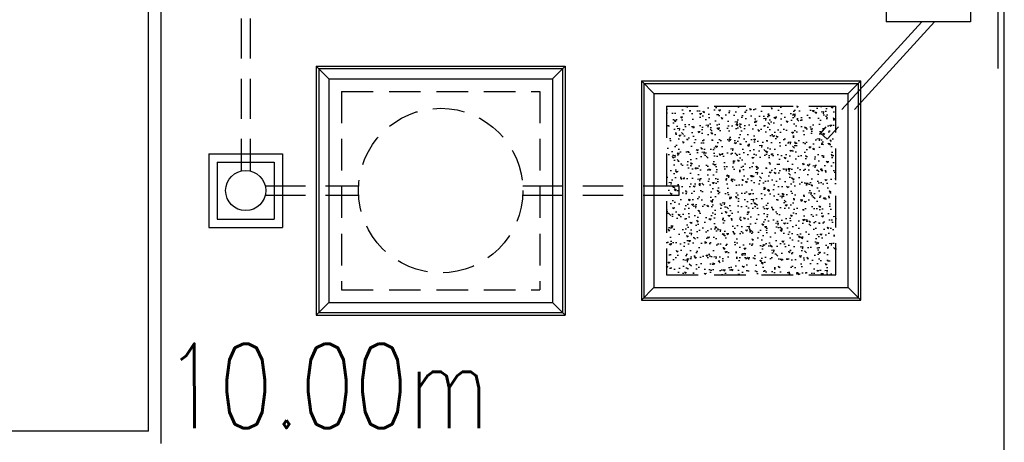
# Model space of a CAD drawing. Header units: millimetres. Extents: x 301 to 1479, y 491 to 1341.
# Tile 15 of 256: x 388 to 400, y 550 to 555. Entities that reach past the tile are written whole.
import ezdxf

# ---------------------------------------------------------------- set-up
doc = ezdxf.new("R2010")
doc.units = ezdxf.units.MM
doc.header["$LTSCALE"] = 1.5
doc.header["$MEASUREMENT"] = 0
for name, pattern in [('HIDDEN', [0.375, 0.25, -0.125]), ('HIDDEN2', [4.7625, 3.175, -1.5875]), ('PHANTOM2', [1.25, 0.625, -0.125, 0.125, -0.125, 0.125, -0.125])]:
    doc.linetypes.add(name, pattern=pattern)
for name, color, linetype in [('AP&SA', 254, 'HIDDEN'), ('Blk', 7, 'Continuous'), ('BORDER', 5, 'Continuous'), ('boundary', 3, 'Continuous'), ('Boundary Wall', 64, 'Continuous'), ('DIM', 6, 'Continuous'), ('Hatch Aggregate', 252, 'Continuous'), ('Kerb', 251, 'Continuous'), ('P. Septic tank', 2, 'Continuous'), ('P. Sewr Manhole', 49, 'Continuous'), ('PVC Pipe 110', 69, 'Continuous'), ('PVC Sewer Pipe 110', 24, 'Continuous'), ('TEXT', 7, 'Continuous')]:
    doc.layers.add(name, color=color, linetype=linetype)
doc.styles.add('RS1', font='romans.shx', dxfattribs={"width": 0.75, "height": 0.5})
doc.styles.add('RS2', font='romans.shx', dxfattribs={"width": 0.75, "height": 1})
doc.styles.add('RS25', font='romans.shx', dxfattribs={"width": 0.75, "height": 1})
doc.dimstyles.new('BAM500', dxfattribs={"dimscale": 0.5, "dimtxt": 1, "dimasz": 1, "dimexe": 1, "dimexo": 1, "dimgap": 1, "dimtad": 1, "dimdec": 3, "dimzin": 0, "dimdsep": 46, "dimtxsty": 'RS25', "dimblk1": 'DOT', "dimblk2": 'DOT', "dimsah": 1, "dimcen": 3, "dimdle": 1.25, "dimse1": 1, "dimse2": 1, "dimclrd": 6, "dimclre": 6, "dimclrt": 7, "dimaunit": 1, "dimadec": 0, "dimazin": 0, "dimtfac": 0.75, "dimtdec": 3, "dimtmove": 0, "dimatfit": 3, "dimldrblk": 'DOT', "dimfxl": 1, "dimtvp": 1.5, "dimtolj": 1, "dimtzin": 0, "dimarcsym": 0})
doc.dimstyles.new('Souillac5', dxfattribs={"dimscale": 0.5, "dimtxt": 0.5, "dimasz": 0.47, "dimexe": 0, "dimexo": 1, "dimgap": 0.5, "dimtad": 1, "dimzin": 0, "dimdsep": 46, "dimtxsty": 'RS1', "dimblk": 'DOT', "dimcen": 3, "dimse1": 1, "dimse2": 1, "dimclrd": 6, "dimclre": 6, "dimclrt": 7, "dimaunit": 1, "dimadec": 0, "dimazin": 0, "dimtfac": 1, "dimtofl": 0, "dimtmove": 1, "dimatfit": 3, "dimfxl": 1, "dimtolj": 1, "dimtzin": 0, "dimlwe": -1, "dimarcsym": 0})

# ---------------------------------------------------------------- blocks, each defined once
blk = doc.blocks.new('_DOT')
at = {"color": 0, "linetype": 'ByBlock'}
blk.add_line((-0.5, 0), (-1, 0), dxfattribs=at)
at = {"color": 0, "linetype": 'ByBlock', "const_width": 0.5}
blk.add_lwpolyline([(-0.25, 0, 1), (0.25, 0, 1)], format="xyb", close=True, dxfattribs=at)
blk = doc.blocks.new('*D5')
at = {"layer": 'BORDER', "color": 6, "lineweight": -2, "transparency": 16777216}
blk.add_line((340.396, 528.745), (492.425, 549.609), dxfattribs=at)
at = {"layer": 'DEFPOINTS', "color": 0, "transparency": 16777216}
for p in [(492.908, 549.769), (492.92, 549.677), (339.888, 528.769)]:
    blk.add_point(p, dxfattribs=at)
at = {"layer": 'BORDER', "color": 6, "lineweight": -2, "transparency": 16777216, "xscale": 0.5, "yscale": 0.5, "zscale": 0.5}
for p, rotation in [((492.92, 549.677), 7.814287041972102), ((339.9, 528.677), 187.8142870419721)]:
    blk.add_blockref('_DOT', p, dxfattribs=dict(at, rotation=rotation))
at = {"layer": 'BORDER', "color": 7, "transparency": 16777216, "insert": (416.274, 540.168), "char_height": 1, "attachment_point": 5, "rotation": 7.8143, "style": 'RS25'}
blk.add_mtext('\\A1;Built ', dxfattribs=at)
blk = doc.blocks.new('SSSU-D2')
at = {"layer": 'Hatch Aggregate'}
h = blk.add_hatch(dxfattribs=at)
h.set_pattern_fill('AR-CONC', color=256, scale=0.03, angle=90)
h.set_pattern_definition([(140, (33566.527, -774235.52378), (0.018825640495, 0.21517805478), [0.0225, -0.2475]), (85, (33566.527, -774235.52378), (-0.22565764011, -0.041625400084), [0.018, -0.198]), (190.45144446, (33566.52857, -774235.50584), (-0.20683199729, 0.17355265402), [0.0191220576, -0.2103426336]), (136.1842, (33566.467, -774235.52378), (0.04965578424, 0.3201723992), [0.03375, -0.37125]), (186.63563549, (33566.47114, -774235.4971), (-0.29223558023, 0.2803985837), [0.0286831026, -0.315514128]), (81.18416399, (33566.467, -774235.52378), (-0.29223558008, 0.28039858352), [0.027, -0.2970000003]), (111, (33566.482, -774235.49378), (0.1207856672, 0.179072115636), [0.0225, -0.2475]), (56, (33566.482, -774235.49378), (-0.217545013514, 0.072994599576), [0.018, -0.198]), (161.45144474, (33566.49207, -774235.47885), (-0.09675934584, 0.25206671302), [0.019122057, -0.2103426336]), (127.5, (33566.527, -774235.523775), (-0.0998681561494, 0.003647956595), [0, -0.1956, 0, -0.201, 0, -0.19875]), (97.5, (33566.527, -774235.52378), (-0.118323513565, 0.078920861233), [0, -0.1146, 0, -0.1911, 0, -0.07575]), (57.5, (33566.527, -774235.590675), (0.00676646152, 0.160146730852), [0, -0.075, 0, -0.234, 0, -0.3105]), (47.5, (33566.527, -774235.62068), (-0.0300314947, 0.174955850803), [0, -0.0975, 0, -0.1554, 0, -0.2205])])
h.paths.add_polyline_path([(-8.45, -11.8), (-10.455, -11.8), (-10.455, -9.8), (-8.45, -9.8)])
at = {"layer": 'AP&SA', "linetype": 'HIDDEN'}
for p, q in [((-14.31, -9.625), (-11.96, -9.625)), ((-14.31, -9.625), (-14.31, -11.975)), ((-11.96, -9.625), (-11.96, -11.975)), ((-10.455, -9.8), (-10.455, -11.8)), ((-10.455, -9.8), (-8.45, -9.8)), ((-8.45, -11.8), (-8.45, -9.8)), ((-10.455, -11.8), (-8.45, -11.8)), ((-14.31, -11.975), (-11.96, -11.975))]:
    blk.add_line(p, q, dxfattribs=at)
at = {"layer": 'Boundary Wall', "linetype": 'ByBlock'}
blk.add_line((-6.525, -7.8), (-6.525, -9.355), dxfattribs=at)
at = {"layer": 'Kerb'}
for p, q in [((-7.85, -7.8), (-7.85, -8.8)), ((-6.85, -7.8), (-6.85, -8.8)), ((-6.85, -8.8), (-7.85, -8.8)), ((-14.61, -9.325), (-14.61, -12.275)), ((-14.61, -9.325), (-11.66, -9.325)), ((-14.61, -9.325), (-14.46, -9.475)), ((-11.66, -9.325), (-11.81, -9.475)), ((-11.66, -9.325), (-11.66, -12.275)), ((-14.58, -9.355), (-14.58, -12.245)), ((-14.58, -9.355), (-11.69, -9.355)), ((-11.69, -9.355), (-11.69, -12.245)), ((-14.46, -9.475), (-11.81, -9.475)), ((-14.46, -9.475), (-14.46, -12.125)), ((-11.81, -9.475), (-11.81, -12.125)), ((-10.755, -9.5), (-10.755, -12.1)), ((-10.755, -9.5), (-8.15, -9.5)), ((-10.605, -9.65), (-10.755, -9.5)), ((-10.725, -9.53), (-10.725, -12.07)), ((-10.725, -9.53), (-8.18, -9.53)), ((-8.3, -9.65), (-8.15, -9.5)), ((-8.18, -12.07), (-8.18, -9.53)), ((-8.15, -12.1), (-8.15, -9.5)), ((-10.605, -9.65), (-10.605, -11.95)), ((-10.605, -9.65), (-8.3, -9.65)), ((-8.3, -11.95), (-8.3, -9.65)), ((-15.885, -10.363), (-15.885, -11.238)), ((-15.885, -10.363), (-15.01, -10.363)), ((-15.01, -10.363), (-15.01, -11.238)), ((-15.785, -10.463), (-15.785, -11.138)), ((-15.785, -10.463), (-15.11, -10.463)), ((-15.11, -10.463), (-15.11, -11.138)), ((-15.785, -11.138), (-15.11, -11.138)), ((-15.885, -11.238), (-15.01, -11.238)), ((-10.605, -11.95), (-10.755, -12.1)), ((-10.605, -11.95), (-8.3, -11.95)), ((-8.3, -11.95), (-8.15, -12.1)), ((-14.61, -12.275), (-14.46, -12.125)), ((-14.46, -12.125), (-11.81, -12.125)), ((-11.66, -12.275), (-11.81, -12.125)), ((-10.755, -12.1), (-8.15, -12.1)), ((-10.725, -12.07), (-8.18, -12.07)), ((-14.58, -12.245), (-11.69, -12.245)), ((-14.61, -12.275), (-11.66, -12.275))]:
    blk.add_line(p, q, dxfattribs=at)
at = {"layer": 'P. Septic tank', "linetype": 'HIDDEN'}
blk.add_circle((-13.135, -10.8), 0.975, dxfattribs=at)
at = {"layer": 'P. Sewr Manhole'}
blk.add_circle((-15.448, -10.8), 0.238, dxfattribs=at)
at = {"layer": 'PVC Pipe 110', "linetype": 'PHANTOM2', "ltscale": 1.5}
for p, q in [((-7.427, -8.8), (-8.632, -10.118)), ((-7.278, -8.8), (-8.551, -10.192))]:
    blk.add_line(p, q, dxfattribs=at)
at = {"layer": 'PVC Pipe 110', "linetype": 'PHANTOM2', "ltscale": 2}
blk.add_line((-8.551, -10.192), (-8.632, -10.118), dxfattribs=at)
at = {"layer": 'PVC Sewer Pipe 110', "linetype": 'HIDDEN2', "ltscale": 0.1}
for p, q in [((-15.503, -7.331), (-15.503, -10.569)), ((-15.393, -7.331), (-15.393, -10.569)), ((-15.216, -10.745), (-14.108, -10.745)), ((-15.216, -10.855), (-14.108, -10.855)), ((-12.162, -10.745), (-10.305, -10.745)), ((-12.162, -10.855), (-10.305, -10.855))]:
    blk.add_line(p, q, dxfattribs=at)
at = {"layer": 'PVC Sewer Pipe 110', "linetype": 'HIDDEN2'}
blk.add_line((-10.305, -10.855), (-10.305, -10.745), dxfattribs=at)
blk = doc.blocks.new('*D22')
at = {"layer": 'DEFPOINTS', "color": 0, "transparency": 16777216}
for p in [(389.888, 559.269), (392.988, 559.269), (389.888, 544.019)]:
    blk.add_point(p, dxfattribs=at)
at = {"layer": 'DIM', "color": 6, "lineweight": -2, "transparency": 16777216}
blk.add_line((392.753, 559.269), (390.123, 559.269), dxfattribs=at)
at = {"layer": 'DIM', "color": 6, "lineweight": -2, "transparency": 16777216, "xscale": 0.235, "yscale": 0.235, "zscale": 0.235, "rotation": 180}
blk.add_blockref('_DOT', (389.888, 559.269), dxfattribs=at)
at = {"layer": 'DIM', "color": 6, "lineweight": -2, "transparency": 16777216, "xscale": 0.235, "yscale": 0.235, "zscale": 0.235}
blk.add_blockref('_DOT', (392.988, 559.269), dxfattribs=at)
at = {"layer": 'DIM', "color": 7, "transparency": 16777216, "insert": (391.438, 558.769), "char_height": 0.5, "attachment_point": 5, "style": 'RS1'}
blk.add_mtext('\\A1;3.10', dxfattribs=at)

msp = doc.modelspace()

# ---------------------------------------------------------------- linework, layer by layer
at = {"layer": 'boundary'}
msp.add_line((399.8876, 528.769), (399.8876, 570.769), dxfattribs=at)
at = {"layer": 'Boundary Wall'}
for p, q in [((389.7376, 549.919), (389.7376, 570.769)), ((389.8876, 549.769), (389.8876, 570.769)), ((389.7376, 549.919), (367.3626, 549.919))]:
    msp.add_line(p, q, dxfattribs=at)

# ---------------------------------------------------------------- block references
at = {"layer": 'Blk'}
msp.add_blockref('SSSU-D2', (406.3376, 563.569), dxfattribs=at)

# ---------------------------------------------------------------- texts
at = {"layer": 'TEXT', "style": 'RS2', "width": 0.75}
msp.add_text('10.00m', height=1, rotation=0.01044, dxfattribs=at).set_placement((389.9271, 549.9535))

# ---------------------------------------------------------------- dimensions: what is measured, and where the dimension line sits
at = {"layer": 'BORDER'}
dim = msp.add_aligned_dim(p1=(339.8876, 528.769), p2=(492.9076, 549.769), distance=-0.0926, text='Built ', dimstyle='BAM500', dxfattribs=at)
dim.commit()
dim.dimension.update_dxf_attribs({"geometry": '*D5', "text_midpoint": (416.2742, 540.1679)})
at = {"layer": 'DIM'}
dim = msp.add_linear_dim(base=(389.8876, 559.269), p1=(392.9876, 559.269), p2=(389.8876, 544.019), dimstyle='Souillac5', override={"dimtad": 4}, dxfattribs=at)
dim.commit()
dim.dimension.update_dxf_attribs({"geometry": '*D22', "text_midpoint": (391.4376, 558.769)})

doc.saveas('drawing.dxf')
